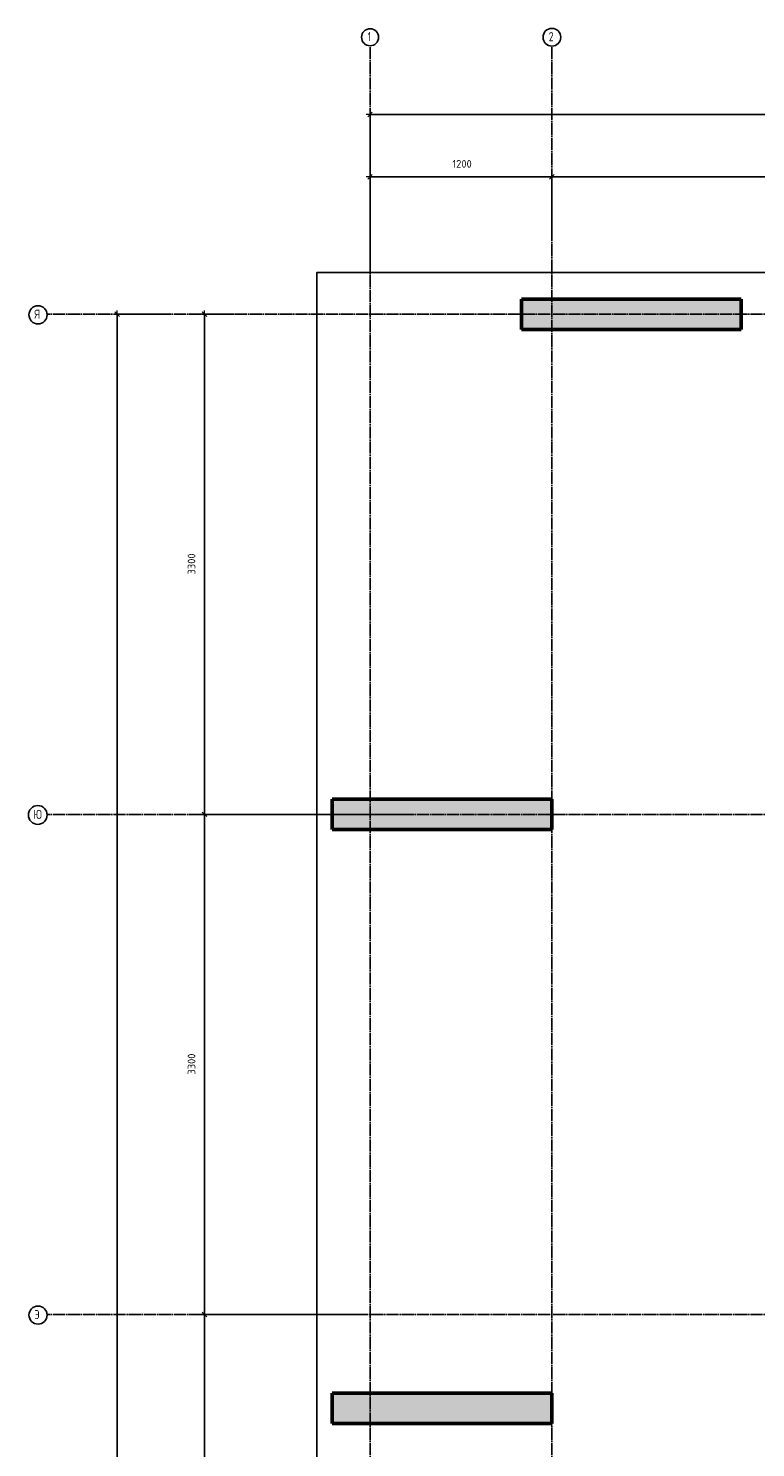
# Model space of a CAD drawing. Header units: millimetres. Extents: x -27380 to 48638, y 46540 to 72525.
# Tile 61 of 106: x -2255 to 2545, y 60302 to 69666. Entities that reach past the tile are written whole.
import ezdxf

# ---------------------------------------------------------------- set-up
doc = ezdxf.new("R2010")
doc.units = ezdxf.units.MM
doc.header["$PDMODE"] = 65
for name, pattern in [('______11', [100, 80, -10, 0, -10]), ('______3', [100, 80, -20]), ('______5', [220, 160, -20, 20, -20])]:
    doc.linetypes.add(name, pattern=pattern)
doc.layers.add('Standard', color=7, linetype='Continuous', lineweight=25)
doc.layers.add('Балка_ общее', color=7, linetype='______3', lineweight=13)
doc.layers.add('Осевая линия_ общее', color=7, linetype='______5', lineweight=13, true_color=0xa0a0a0)
doc.styles.add('ISOCPEUR', font='ISOCPEUR')
doc.dimstyles.new('DIMSTYLE_4', dxfattribs={"dimtxt": 50, "dimasz": 50, "dimexe": 0, "dimexo": 0, "dimgap": 25, "dimtad": 2, "dimdec": 0, "dimrnd": 5, "dimzin": 12, "dimdsep": 46, "dimtxsty": 'ISOCPEUR', "dimblk1": 'ALL_ML_STRICH', "dimblk2": 'ALL_ML_STRICH', "dimsah": 1, "dimcen": 0, "dimclrd": 7, "dimclre": 256, "dimclrt": 7, "dimadec": 0, "dimazin": 0, "dimtfac": 1, "dimtdec": 0, "dimtix": 1, "dimtmove": 2, "dimatfit": 3, "dimfxl": 0, "dimtzin": 0, "dimlwd": 0, "dimlwe": -3, "dimarcsym": 0})
doc.dimstyles.new('DIMSTYLE_5', dxfattribs={"dimtxt": 50, "dimasz": 50, "dimexe": 0, "dimexo": 0, "dimgap": 25, "dimtad": 2, "dimdec": 0, "dimrnd": 5, "dimzin": 12, "dimdsep": 46, "dimtxsty": 'ISOCPEUR', "dimblk1": 'ALL_ML_STRICH', "dimblk2": 'ALL_ML_STRICH', "dimsah": 1, "dimcen": 0, "dimclrd": 7, "dimclre": 256, "dimclrt": 7, "dimadec": 0, "dimazin": 0, "dimtfac": 1, "dimtdec": 0, "dimtix": 1, "dimtmove": 2, "dimatfit": 3, "dimfxl": 0, "dimtzin": 0, "dimlwd": 0, "dimlwe": -3, "dimarcsym": 0})

# ---------------------------------------------------------------- blocks, each defined once
blk = doc.blocks.new('ALL_ML_STRICH')
at = {"color": 0, "linetype": 'ByBlock', "lineweight": -2}
for p, q in [((-1, 0), (0.5, 0)), ((-0.3, -0.3), (0.3, 0.3)), ((0, -0.5), (0, 0.5))]:
    blk.add_line(p, q, dxfattribs=at)
blk = doc.blocks.new('*D10')
at = {"layer": 'DEFPOINTS', "color": 7, "linetype": 'Continuous', "lineweight": 13, "transparency": 33554687}
for p in [(-1306.2, 67780), (-1920, 46740), (-1668.6, 46740)]:
    blk.add_point(p, dxfattribs=at)
at = {"layer": 'Балка_ общее', "color": 251, "linetype": 'Continuous', "lineweight": -2, "true_color": 0x656565, "transparency": 33554687}
for p, q in [((-1316.2, 67780), (-1668.6, 67780)), ((-1910, 46740), (-1668.6, 46740))]:
    blk.add_line(p, q, dxfattribs=at)
at = {"layer": 'Балка_ общее', "color": 7, "linetype": 'Continuous', "lineweight": -2, "transparency": 33554687}
blk.add_line((-1668.6, 46740), (-1668.6, 67780), dxfattribs=at)
at = {"layer": 'Балка_ общее', "color": 7, "linetype": 'Continuous', "lineweight": 13, "transparency": 33554687, "xscale": 50, "yscale": 50, "zscale": 50}
for p, rotation in [((-1668.6, 67780), 90), ((-1668.6, 46740), 270)]:
    blk.add_blockref('ALL_ML_STRICH', p, dxfattribs=dict(at, rotation=rotation))
at = {"layer": 'Балка_ общее', "color": 7, "linetype": 'Continuous', "lineweight": 13, "transparency": 33554687, "insert": (-1718.6, 57265), "char_height": 50, "width": 250, "attachment_point": 5, "rotation": 90, "style": 'ISOCPEUR'}
blk.add_mtext('\\A1;{21040}', dxfattribs=at)
blk = doc.blocks.new('*D11')
at = {"layer": 'DEFPOINTS', "color": 7, "linetype": 'Continuous', "lineweight": 13, "transparency": 33554687}
for p in [(0, 69097.3), (13900, 68935.9), (0, 68730)]:
    blk.add_point(p, dxfattribs=at)
at = {"layer": 'Балка_ общее', "color": 251, "linetype": 'Continuous', "lineweight": -2, "true_color": 0x656565, "transparency": 33554687}
for p, q in [((0, 68740), (0, 69097.3)), ((13900, 68925.9), (13900, 69097.3))]:
    blk.add_line(p, q, dxfattribs=at)
at = {"layer": 'Балка_ общее', "color": 7, "linetype": 'Continuous', "lineweight": -2, "transparency": 33554687}
blk.add_line((0, 69097.3), (13900, 69097.3), dxfattribs=at)
at = {"layer": 'Балка_ общее', "color": 7, "linetype": 'Continuous', "lineweight": 13, "transparency": 33554687, "xscale": 50, "yscale": 50, "zscale": 50, "rotation": 180}
blk.add_blockref('ALL_ML_STRICH', (0, 69097.3), dxfattribs=at)
at = {"layer": 'Балка_ общее', "color": 7, "linetype": 'Continuous', "lineweight": 13, "transparency": 33554687, "xscale": 50, "yscale": 50, "zscale": 50}
blk.add_blockref('ALL_ML_STRICH', (13900, 69097.3), dxfattribs=at)
at = {"layer": 'Балка_ общее', "color": 7, "linetype": 'Continuous', "lineweight": 13, "transparency": 33554687, "insert": (6957.5, 69182.3), "char_height": 50, "width": 250, "attachment_point": 5, "style": 'ISOCPEUR'}
blk.add_mtext('\\A1;{13900}', dxfattribs=at)
blk = doc.blocks.new('*D12')
at = {"layer": 'DEFPOINTS', "color": 7, "linetype": 'Continuous', "lineweight": 13, "transparency": 33554687}
for p in [(0, 68687.3), (1200, 68257.8), (0, 68090)]:
    blk.add_point(p, dxfattribs=at)
at = {"layer": 'Балка_ общее', "color": 251, "linetype": 'Continuous', "lineweight": -2, "true_color": 0x656565, "transparency": 33554687}
for p, q in [((0, 68100), (0, 68687.3)), ((1200, 68267.8), (1200, 68687.3))]:
    blk.add_line(p, q, dxfattribs=at)
at = {"layer": 'Балка_ общее', "color": 7, "linetype": 'Continuous', "lineweight": -2, "transparency": 33554687}
blk.add_line((0, 68687.3), (1200, 68687.3), dxfattribs=at)
at = {"layer": 'Балка_ общее', "color": 7, "linetype": 'Continuous', "lineweight": 13, "transparency": 33554687, "xscale": 50, "yscale": 50, "zscale": 50, "rotation": 180}
blk.add_blockref('ALL_ML_STRICH', (0, 68687.3), dxfattribs=at)
at = {"layer": 'Балка_ общее', "color": 7, "linetype": 'Continuous', "lineweight": 13, "transparency": 33554687, "xscale": 50, "yscale": 50, "zscale": 50}
blk.add_blockref('ALL_ML_STRICH', (1200, 68687.3), dxfattribs=at)
at = {"layer": 'Балка_ общее', "color": 7, "linetype": 'Continuous', "lineweight": 13, "transparency": 33554687, "insert": (607.5, 68772.3), "char_height": 50, "width": 200, "attachment_point": 5, "style": 'ISOCPEUR'}
blk.add_mtext('\\A1;{1200}', dxfattribs=at)
blk = doc.blocks.new('*D13')
at = {"layer": 'DEFPOINTS', "color": 7, "linetype": 'Continuous', "lineweight": 13, "transparency": 33554687}
for p in [(1200, 68687.3), (6700, 68299.4), (1200, 68257.8)]:
    blk.add_point(p, dxfattribs=at)
at = {"layer": 'Балка_ общее', "color": 251, "linetype": 'Continuous', "lineweight": -2, "true_color": 0x656565, "transparency": 33554687}
for p, q in [((1200, 68267.8), (1200, 68687.3)), ((6700, 68289.4), (6700, 68687.3))]:
    blk.add_line(p, q, dxfattribs=at)
at = {"layer": 'Балка_ общее', "color": 7, "linetype": 'Continuous', "lineweight": -2, "transparency": 33554687}
blk.add_line((1200, 68687.3), (6700, 68687.3), dxfattribs=at)
at = {"layer": 'Балка_ общее', "color": 7, "linetype": 'Continuous', "lineweight": 13, "transparency": 33554687, "xscale": 50, "yscale": 50, "zscale": 50, "rotation": 180}
blk.add_blockref('ALL_ML_STRICH', (1200, 68687.3), dxfattribs=at)
at = {"layer": 'Балка_ общее', "color": 7, "linetype": 'Continuous', "lineweight": 13, "transparency": 33554687, "xscale": 50, "yscale": 50, "zscale": 50}
blk.add_blockref('ALL_ML_STRICH', (6700, 68687.3), dxfattribs=at)
at = {"layer": 'Балка_ общее', "color": 7, "linetype": 'Continuous', "lineweight": 13, "transparency": 33554687, "insert": (3952.5, 68772.3), "char_height": 50, "width": 200, "attachment_point": 5, "style": 'ISOCPEUR'}
blk.add_mtext('\\A1;{5500}', dxfattribs=at)
blk = doc.blocks.new('*D19')
at = {"layer": 'DEFPOINTS', "color": 7, "linetype": 'Continuous', "lineweight": 13, "transparency": 33554687}
for p in [(-16.5, 61180), (-1093.1, 57260), (-105.9, 57260)]:
    blk.add_point(p, dxfattribs=at)
at = {"layer": 'Балка_ общее', "color": 251, "linetype": 'Continuous', "lineweight": -2, "true_color": 0x656565, "transparency": 33554687}
for p, q in [((-26.5, 61180), (-1093.1, 61180)), ((-115.9, 57260), (-1093.1, 57260))]:
    blk.add_line(p, q, dxfattribs=at)
at = {"layer": 'Балка_ общее', "color": 7, "linetype": 'Continuous', "lineweight": -2, "transparency": 33554687}
blk.add_line((-1093.1, 57260), (-1093.1, 61180), dxfattribs=at)
at = {"layer": 'Балка_ общее', "color": 7, "linetype": 'Continuous', "lineweight": 13, "transparency": 33554687, "xscale": 50, "yscale": 50, "zscale": 50}
for p, rotation in [((-1093.1, 61180), 90), ((-1093.1, 57260), 270)]:
    blk.add_blockref('ALL_ML_STRICH', p, dxfattribs=dict(at, rotation=rotation))
at = {"layer": 'Балка_ общее', "color": 7, "linetype": 'Continuous', "lineweight": 13, "transparency": 33554687, "insert": (-1178.1, 59222.5), "char_height": 50, "width": 200, "attachment_point": 5, "rotation": 90, "style": 'ISOCPEUR'}
blk.add_mtext('\\A1;{3920}', dxfattribs=at)
blk = doc.blocks.new('*D20')
at = {"layer": 'DEFPOINTS', "color": 7, "linetype": 'Continuous', "lineweight": 13, "transparency": 33554687}
for p in [(226.9, 64480), (-1093.1, 61180), (-16.5, 61180)]:
    blk.add_point(p, dxfattribs=at)
at = {"layer": 'Балка_ общее', "color": 251, "linetype": 'Continuous', "lineweight": -2, "true_color": 0x656565, "transparency": 33554687}
for p, q in [((216.9, 64480), (-1093.1, 64480)), ((-26.5, 61180), (-1093.1, 61180))]:
    blk.add_line(p, q, dxfattribs=at)
at = {"layer": 'Балка_ общее', "color": 7, "linetype": 'Continuous', "lineweight": -2, "transparency": 33554687}
blk.add_line((-1093.1, 61180), (-1093.1, 64480), dxfattribs=at)
at = {"layer": 'Балка_ общее', "color": 7, "linetype": 'Continuous', "lineweight": 13, "transparency": 33554687, "xscale": 50, "yscale": 50, "zscale": 50}
for p, rotation in [((-1093.1, 64480), 90), ((-1093.1, 61180), 270)]:
    blk.add_blockref('ALL_ML_STRICH', p, dxfattribs=dict(at, rotation=rotation))
at = {"layer": 'Балка_ общее', "color": 7, "linetype": 'Continuous', "lineweight": 13, "transparency": 33554687, "insert": (-1178.1, 62832.5), "char_height": 50, "width": 200, "attachment_point": 5, "rotation": 90, "style": 'ISOCPEUR'}
blk.add_mtext('\\A1;{3300}', dxfattribs=at)
blk = doc.blocks.new('*D21')
at = {"layer": 'DEFPOINTS', "color": 7, "linetype": 'Continuous', "lineweight": 13, "transparency": 33554687}
for p in [(-886.2, 67780), (-1093.1, 64480), (226.9, 64480)]:
    blk.add_point(p, dxfattribs=at)
at = {"layer": 'Балка_ общее', "color": 251, "linetype": 'Continuous', "lineweight": -2, "true_color": 0x656565, "transparency": 33554687}
for p, q in [((-896.2, 67780), (-1093.1, 67780)), ((216.9, 64480), (-1093.1, 64480))]:
    blk.add_line(p, q, dxfattribs=at)
at = {"layer": 'Балка_ общее', "color": 7, "linetype": 'Continuous', "lineweight": -2, "transparency": 33554687}
blk.add_line((-1093.1, 64480), (-1093.1, 67780), dxfattribs=at)
at = {"layer": 'Балка_ общее', "color": 7, "linetype": 'Continuous', "lineweight": 13, "transparency": 33554687, "xscale": 50, "yscale": 50, "zscale": 50}
for p, rotation in [((-1093.1, 67780), 90), ((-1093.1, 64480), 270)]:
    blk.add_blockref('ALL_ML_STRICH', p, dxfattribs=dict(at, rotation=rotation))
at = {"layer": 'Балка_ общее', "color": 7, "linetype": 'Continuous', "lineweight": 13, "transparency": 33554687, "insert": (-1178.1, 66132.5), "char_height": 50, "width": 200, "attachment_point": 5, "rotation": 90, "style": 'ISOCPEUR'}
blk.add_mtext('\\A1;{3300}', dxfattribs=at)

msp = doc.modelspace()

# ---------------------------------------------------------------- hatches: boundary and pattern name
at = {"linetype": 'Continuous', "lineweight": 13, "transparency": 33554687}
for points in [[(1000, 67880), (1000, 67680), (2450, 67680), (2450, 67880)], [(-250, 60660), (-250, 60460), (1200, 60460), (1200, 60660)]]:
    msp.add_hatch(color=7, dxfattribs=at).paths.add_polyline_path(points)
at = {"layer": 'Standard', "linetype": 'Continuous', "lineweight": 13, "transparency": 33554687}
msp.add_hatch(color=7, dxfattribs=at).paths.add_polyline_path([(-250, 64580), (-250, 64380), (1200, 64380), (1200, 64580)])

# ---------------------------------------------------------------- linework, layer by layer
at = {"color": 7, "linetype": 'Continuous', "lineweight": 50, "transparency": 33554687}
for p, q in [((1000, 67680), (1000, 67880)), ((1000, 67880), (2450, 67880)), ((2450, 67880), (2450, 67680)), ((2450, 67680), (1000, 67680)), ((-250, 60460), (-250, 60660)), ((-250, 60660), (1200, 60660)), ((1200, 60660), (1200, 60460)), ((1200, 60460), (-250, 60460))]:
    msp.add_line(p, q, dxfattribs=at)
at = {"layer": 'Standard', "color": 7, "linetype": 'Continuous', "lineweight": 50, "transparency": 33554687}
for p, q in [((-250, 64380), (-250, 64580)), ((-250, 64580), (1200, 64580)), ((1200, 64580), (1200, 64380)), ((1200, 64380), (-250, 64380))]:
    msp.add_line(p, q, dxfattribs=at)
at = {"layer": 'Standard', "color": 7, "linetype": 'Continuous', "lineweight": 25, "transparency": 33554687}
msp.add_lwpolyline([(-350, 46540), (14302, 46540), (14302, 68055.7), (-350, 68055.7), (-350, 46540)], dxfattribs=at)
at = {"layer": 'Осевая линия_ общее', "color": 253, "linetype": '______11', "lineweight": -3, "true_color": 0xa0a0a0, "transparency": 33554687}
for p, q in [((0, 46640), (0, 69548.2)), ((1200, 46640), (1200, 69548.2)), ((14202, 67780), (-2131.8, 67780)), ((14202, 64480), (-2131.8, 64480)), ((14202, 61180), (-2131.8, 61180))]:
    msp.add_line(p, q, dxfattribs=at)
at = {"layer": 'Осевая линия_ общее', "color": 7, "linetype": 'Continuous', "lineweight": -3, "transparency": 33554687}
for centre, radius in [((0.4, 69607.7), 56.4), ((1200.5, 69607.7), 58.5), ((-2191.1, 67776.1), 59.8), ((-2192.9, 64476.1), 61.9), ((-2191.1, 61176.1), 59.8)]:
    msp.add_circle(centre, radius, dxfattribs=at)

# ---------------------------------------------------------------- texts
at = {"layer": 'Осевая линия_ общее', "color": 7, "linetype": 'Continuous', "lineweight": -3, "transparency": 33554687, "char_height": 60, "attachment_point": 7, "style": 'ISOCPEUR'}
for s, insert, width in [('\\W0.56;1', (-14.6, 69581.6), 46.667), ('\\W0.78;2', (1179.5, 69581.6), 65.281), ('\\W0.80;Я', (-2215.1, 67750), 71.967), ('\\W0.83;Ю', (-2221.4, 64450), 81.775), ('\\W0.80;Э', (-2215.1, 61150), 71.967)]:
    msp.add_mtext(s, dxfattribs=dict(at, insert=insert, width=width))

# ---------------------------------------------------------------- dimensions: what is measured, and where the dimension line sits
at = {"layer": 'Балка_ общее', "color": 7, "linetype": 'Continuous', "lineweight": 13, "transparency": 33554687}
for base, p1, p2, picture, middle in [((13900, 69097.3), (0, 68740), (13900, 68925.9), '*D11', (6957.5, 69182.3)), ((1200, 68687.3), (0, 68100), (1200, 68267.8), '*D12', (607.5, 68772.3)), ((6700, 68687.3), (1200, 68267.8), (6700, 68289.4), '*D13', (3952.5, 68772.3))]:
    dim = msp.add_linear_dim(base=base, p1=p1, p2=p2, dimstyle='DIMSTYLE_5', override={"dimpost": '<>', "dimclrd": 7, "dimclre": 251, "dimclrt": 7, "dimlwd": 0, "dimlwe": 65533}, dxfattribs=at)
    dim.commit()
    dim.dimension.update_dxf_attribs({"geometry": picture, "text_midpoint": middle, "dimtype": 160})
for base, p1, p2, dimstyle, picture, middle in [((-1668.6, 67780), (-1910, 46740), (-1316.2, 67780), 'DIMSTYLE_4', '*D10', (-1718.6, 57265)), ((-1093.1, 67780), (216.9, 64480), (-896.2, 67780), 'DIMSTYLE_5', '*D21', (-1178.1, 66132.5)), ((-1093.1, 64480), (-26.5, 61180), (216.9, 64480), 'DIMSTYLE_5', '*D20', (-1178.1, 62832.5)), ((-1093.1, 61180), (-115.9, 57260), (-26.5, 61180), 'DIMSTYLE_5', '*D19', (-1178.1, 59222.5))]:
    dim = msp.add_linear_dim(base=base, p1=p1, p2=p2, angle=90, dimstyle=dimstyle, override={"dimpost": '<>', "dimclrd": 7, "dimclre": 251, "dimclrt": 7, "dimlwd": 0, "dimlwe": 65533}, dxfattribs=at)
    dim.commit()
    dim.dimension.update_dxf_attribs({"geometry": picture, "text_midpoint": middle, "dimtype": 160})

doc.saveas('drawing.dxf')
